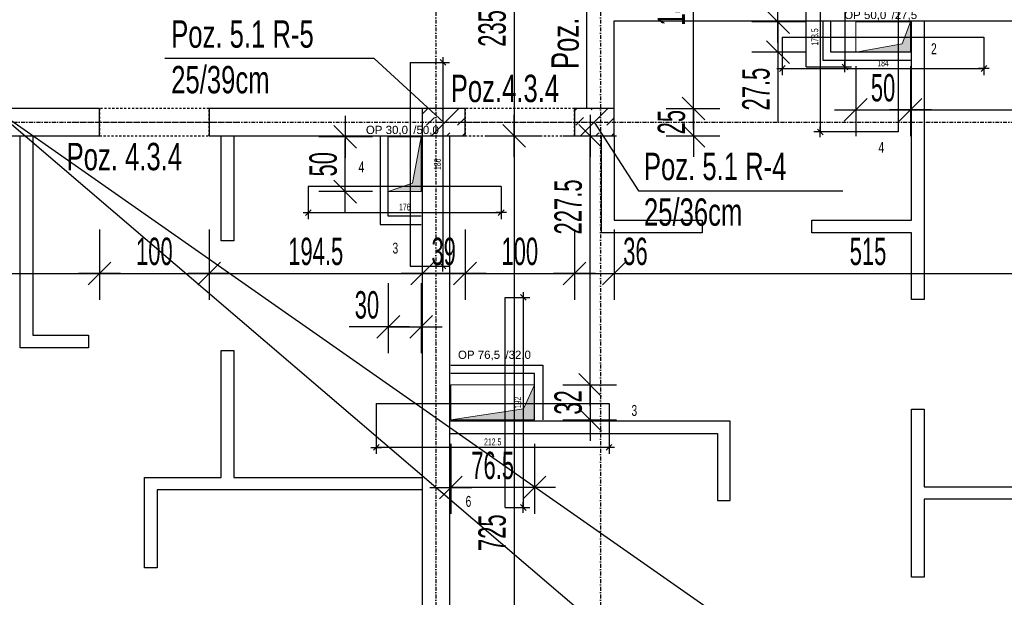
# Model space of a CAD drawing. Header units: millimetres. Extents: x -6373 to 10868, y -2819 to 2013.
# Tile 54 of 67: x 8774 to 9673, y -695 to -167. Entities that reach past the tile are written whole.
import ezdxf

# ---------------------------------------------------------------- set-up
doc = ezdxf.new("R2010")
doc.units = ezdxf.units.MM
doc.header["$LTSCALE"] = 10
doc.linetypes.add('MO', pattern=[0.7, 0.35, -0.17, 0.01, -0.17])
doc.linetypes.add('MP', pattern=[0.36, 0.2, -0.16])
for name, color, linetype in [('BA_szr', 1, 'Continuous'), ('BA_txs', 2, 'Continuous'), ('BA_wym', 1, 'Continuous'), ('BD_lpm', 1, 'MP'), ('BD_osm', 1, 'MO'), ('BD_wic', 1, 'Continuous'), ('BD_wig', 3, 'Continuous'), ('BZ_odn', 1, 'Continuous'), ('BZ_txs', 2, 'Continuous')]:
    doc.layers.add(name, color=color, linetype=linetype)
doc.layers.add('Nowe_A-Przebicia_Nr_pióra__1', color=7, linetype='Continuous', lineweight=13)
doc.layers.add('Nowe_A-Przebicia_Nr_pióra__102', color=7, linetype='Continuous', lineweight=5, true_color=0xcccccc)
doc.styles.add('BIKTS', font='bikromsw.shx', dxfattribs={"width": 0.8})
doc.styles.add('BIKWYM', font='bikromsw.shx', dxfattribs={"width": 0.6})
doc.styles.add('STYL_AUTOMATYCZNY_1', font='arial.ttf')
doc.dimstyles.new('BA_KR_100_cm', dxfattribs={"dimtxt": 25, "dimasz": 1.666667, "dimexe": 24, "dimexo": 0, "dimgap": 0, "dimtad": 0, "dimdec": 1, "dimrnd": 0.5, "dimzin": 9, "dimdsep": 46, "dimtxsty": 'BIKWYM', "dimblk": 'WYM-KR', "dimcen": 0, "dimdle": 20, "dimclrd": 256, "dimclre": 256, "dimclrt": 2, "dimadec": 0, "dimazin": 0, "dimtfac": 0.033333, "dimtdec": 1, "dimtmove": 0, "dimatfit": 3, "dimldrblk": 'WYM-KR', "dimfxl": 25, "dimfxlon": 1, "dimtvp": 0.8, "dimtolj": 1, "dimarcsym": 0})
doc.dimstyles.new('BA_KR_25_cm', dxfattribs={"dimscale": 0.25, "dimtxt": 25, "dimasz": 1.666667, "dimexe": 24, "dimexo": 0, "dimgap": 0, "dimtad": 0, "dimdec": 1, "dimrnd": 0.5, "dimzin": 9, "dimdsep": 46, "dimtxsty": 'BIKWYM', "dimblk": 'WYM-KR', "dimcen": 0, "dimdle": 20, "dimclrd": 256, "dimclre": 256, "dimclrt": 7, "dimadec": 0, "dimazin": 0, "dimtfac": 0.033333, "dimtdec": 1, "dimtmove": 0, "dimatfit": 3, "dimldrblk": 'WYM-KR', "dimfxl": 1, "dimtvp": 0.8, "dimtolj": 1, "dimarcsym": 0})
doc.dimstyles.new('BZ_ST_100_cm', dxfattribs={"dimtxt": 25, "dimasz": 1.666667, "dimexe": 24, "dimexo": 0, "dimgap": 0, "dimtad": 0, "dimdec": 1, "dimrnd": 0.5, "dimdsep": 46, "dimtxsty": 'BIKWYM', "dimblk": 'WYM-ST', "dimcen": 0, "dimdle": 20, "dimclrd": 256, "dimclre": 256, "dimclrt": 7, "dimadec": 0, "dimazin": 0, "dimtfac": 0.033333, "dimtdec": 1, "dimtix": 1, "dimtmove": 2, "dimatfit": 3, "dimldrblk": 'WYM-ST', "dimfxl": 25, "dimfxlon": 1, "dimtvp": 0.8, "dimtolj": 1, "dimtzin": 0, "dimarcsym": 0})

# ---------------------------------------------------------------- blocks, each defined once
blk = doc.blocks.new('WYM-KR')
at = {"color": 7, "linetype": 'ByBlock'}
blk.add_line((6.24, 6.24), (-6.24, -6.24), dxfattribs=at)
at = {"linetype": 'ByBlock'}
blk.add_line((11.52, 0), (-11.52, 0), dxfattribs=at)
blk = doc.blocks.new('*D396')
at = {"layer": 'BD_wic', "lineweight": -2}
for p, q in [((9217.37, -420.53), (9239.96, -420.53)), ((9233.96, -420.95), (9233.96, -612.07)), ((9217.37, -612.48), (9239.96, -612.48))]:
    blk.add_line(p, q, dxfattribs=at)
at = {"layer": 'Defpoints', "color": 0}
for p in [(9217.37, -420.53), (9217.37, -612.48), (9233.96, -612.48)]:
    blk.add_point(p, dxfattribs=at)
at = {"layer": 'BD_wic', "lineweight": -2, "xscale": 0.4166666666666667, "yscale": 0.4166666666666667, "zscale": 0.4166666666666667}
for p, rotation in [((9233.96, -420.53), 90), ((9233.96, -612.48), 270)]:
    blk.add_blockref('WYM-KR', p, dxfattribs=dict(at, rotation=rotation))
at = {"layer": 'BD_wic', "color": 7, "insert": (9228.96, -516.51), "char_height": 6.25, "attachment_point": 5, "rotation": 90, "style": 'BIKWYM'}
blk.add_mtext('\\A1;192', dxfattribs=at)
blk = doc.blocks.new('*D397')
at = {"layer": 'BD_wic', "lineweight": -2}
for p, q in [((9099.83, -517.43), (9099.83, -563.6)), ((9312.33, -517.43), (9312.33, -563.6)), ((9311.91, -557.6), (9100.25, -557.6))]:
    blk.add_line(p, q, dxfattribs=at)
at = {"layer": 'Defpoints', "color": 0}
for p in [(9099.83, -517.43), (9312.33, -517.43), (9099.83, -557.6)]:
    blk.add_point(p, dxfattribs=at)
at = {"layer": 'BD_wic', "lineweight": -2, "xscale": 0.4166666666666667, "yscale": 0.4166666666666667, "zscale": 0.4166666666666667, "rotation": 180}
blk.add_blockref('WYM-KR', (9099.83, -557.6), dxfattribs=at)
at = {"layer": 'BD_wic', "lineweight": -2, "xscale": 0.4166666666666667, "yscale": 0.4166666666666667, "zscale": 0.4166666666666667}
blk.add_blockref('WYM-KR', (9312.33, -557.6), dxfattribs=at)
at = {"layer": 'BD_wic', "color": 7, "insert": (9206.08, -552.6), "char_height": 6.25, "attachment_point": 5, "style": 'BIKWYM'}
blk.add_mtext('\\A1;212.5', dxfattribs=at)
blk = doc.blocks.new('*D398')
at = {"layer": 'BD_wic', "lineweight": -2}
for p, q in [((9130.86, -205.98), (9166.67, -205.98)), ((9160.67, -206.4), (9160.67, -391.57)), ((9130.86, -391.98), (9166.67, -391.98))]:
    blk.add_line(p, q, dxfattribs=at)
at = {"layer": 'Defpoints', "color": 0}
for p in [(9130.86, -205.98), (9130.86, -391.98), (9160.67, -391.98)]:
    blk.add_point(p, dxfattribs=at)
at = {"layer": 'BD_wic', "lineweight": -2, "xscale": 0.4166666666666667, "yscale": 0.4166666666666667, "zscale": 0.4166666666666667}
for p, rotation in [((9160.67, -205.98), 90), ((9160.67, -391.98), 270)]:
    blk.add_blockref('WYM-KR', p, dxfattribs=dict(at, rotation=rotation))
at = {"layer": 'BD_wic', "color": 7, "insert": (9155.67, -298.98), "char_height": 6.25, "attachment_point": 5, "rotation": 90, "style": 'BIKWYM'}
blk.add_mtext('\\A1;186', dxfattribs=at)
blk = doc.blocks.new('*D399')
at = {"layer": 'BD_wic', "lineweight": -2}
for p, q in [((9037.83, -319.15), (9037.83, -349.07)), ((9213.83, -319.15), (9213.83, -349.07)), ((9038.25, -343.07), (9213.42, -343.07))]:
    blk.add_line(p, q, dxfattribs=at)
at = {"layer": 'Defpoints', "color": 0}
for p in [(9037.83, -319.15), (9213.83, -319.15), (9213.83, -343.07)]:
    blk.add_point(p, dxfattribs=at)
at = {"layer": 'BD_wic', "lineweight": -2, "xscale": 0.4166666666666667, "yscale": 0.4166666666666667, "zscale": 0.4166666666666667, "rotation": 180}
blk.add_blockref('WYM-KR', (9037.83, -343.07), dxfattribs=at)
at = {"layer": 'BD_wic', "lineweight": -2, "xscale": 0.4166666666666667, "yscale": 0.4166666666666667, "zscale": 0.4166666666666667}
blk.add_blockref('WYM-KR', (9213.83, -343.07), dxfattribs=at)
at = {"layer": 'BD_wic', "color": 7, "insert": (9125.83, -338.07), "char_height": 6.25, "attachment_point": 5, "style": 'BIKWYM'}
blk.add_mtext('\\A1;176', dxfattribs=at)
blk = doc.blocks.new('*D400')
at = {"layer": 'BD_wic', "lineweight": -2}
for p, q in [((9470.35, -182.73), (9470.35, -217.49)), ((9654.33, -182.73), (9654.33, -217.49)), ((9470.76, -211.49), (9653.91, -211.49))]:
    blk.add_line(p, q, dxfattribs=at)
at = {"layer": 'Defpoints', "color": 0}
for p in [(9470.35, -182.73), (9654.33, -182.73), (9654.33, -211.49)]:
    blk.add_point(p, dxfattribs=at)
at = {"layer": 'BD_wic', "lineweight": -2, "xscale": 0.4166666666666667, "yscale": 0.4166666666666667, "zscale": 0.4166666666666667, "rotation": 180}
blk.add_blockref('WYM-KR', (9470.35, -211.49), dxfattribs=at)
at = {"layer": 'BD_wic', "lineweight": -2, "xscale": 0.4166666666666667, "yscale": 0.4166666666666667, "zscale": 0.4166666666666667}
blk.add_blockref('WYM-KR', (9654.33, -211.49), dxfattribs=at)
at = {"layer": 'BD_wic', "color": 7, "insert": (9562.34, -206.49), "char_height": 6.25, "attachment_point": 5, "style": 'BIKWYM'}
blk.add_mtext('\\A1;184', dxfattribs=at)
blk = doc.blocks.new('*D401')
at = {"layer": 'BD_wic', "lineweight": -2}
for p, q in [((9576.03, -95.98), (9499.07, -95.98)), ((9505.07, -96.4), (9505.07, -269.07)), ((9576.03, -269.48), (9499.07, -269.48))]:
    blk.add_line(p, q, dxfattribs=at)
at = {"layer": 'Defpoints', "color": 0}
for p in [(9576.03, -95.98), (9505.07, -269.48), (9576.03, -269.48)]:
    blk.add_point(p, dxfattribs=at)
at = {"layer": 'BD_wic', "lineweight": -2, "xscale": 0.4166666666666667, "yscale": 0.4166666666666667, "zscale": 0.4166666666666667}
for p, rotation in [((9505.07, -95.98), 90), ((9505.07, -269.48), 270)]:
    blk.add_blockref('WYM-KR', p, dxfattribs=dict(at, rotation=rotation))
at = {"layer": 'BD_wic', "color": 7, "insert": (9500.07, -182.73), "char_height": 6.25, "attachment_point": 5, "rotation": 90, "style": 'BIKWYM'}
blk.add_mtext('\\A1;173.5', dxfattribs=at)
blk = doc.blocks.new('*D402')
at = {"layer": 'BD_wic', "lineweight": -2}
for p, q in [((9492.18, 28.98), (9533.48, 28.98)), ((9527.48, 28.56), (9527.48, -209.57)), ((9492.18, -209.98), (9533.48, -209.98))]:
    blk.add_line(p, q, dxfattribs=at)
at = {"layer": 'Defpoints', "color": 0}
for p in [(9492.18, 28.98), (9492.18, -209.98), (9527.48, -209.98)]:
    blk.add_point(p, dxfattribs=at)
at = {"layer": 'BD_wic', "lineweight": -2, "xscale": 0.4166666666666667, "yscale": 0.4166666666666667, "zscale": 0.4166666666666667}
for p, rotation in [((9527.48, 28.98), 90), ((9527.48, -209.98), 270)]:
    blk.add_blockref('WYM-KR', p, dxfattribs=dict(at, rotation=rotation))
at = {"layer": 'BD_wic', "color": 7, "insert": (9522.48, -90.5), "char_height": 6.25, "attachment_point": 5, "rotation": 90, "style": 'BIKWYM'}
blk.add_mtext('\\A1;239', dxfattribs=at)
blk = doc.blocks.new('WYM-ST')
blk.add_hatch(color=256).paths.add_polyline_path([(-13, 2.88), (0, 0), (-13, -2.88)])
blk.add_lwpolyline([(0, 0), (-13, 2.88), (-13, -2.88), (0, 0)])
blk = doc.blocks.new('*D527')
at = {"layer": 'BA_wym', "lineweight": -2}
for p, q in [((10302.83, 853.02), (10351.83, 853.02)), ((10327.83, 851.35), (10327.83, -1192.32)), ((10302.83, -1193.98), (10351.83, -1193.98))]:
    blk.add_line(p, q, dxfattribs=at)
at = {"layer": 'Defpoints', "color": 0}
for p in [(9166.83, 853.02), (9856.83, -1193.98), (10327.83, -1193.98)]:
    blk.add_point(p, dxfattribs=at)
at = {"layer": 'BA_wym', "lineweight": -2, "xscale": 1.666666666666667, "yscale": 1.666666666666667, "zscale": 1.666666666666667}
for p, rotation in [((10327.83, 853.02), 90), ((10327.83, -1193.98), 270)]:
    blk.add_blockref('WYM-KR', p, dxfattribs=dict(at, rotation=rotation))
at = {"layer": 'BA_wym', "color": 2, "insert": (10307.83, -170.48), "char_height": 25, "attachment_point": 5, "rotation": 90, "style": 'BIKWYM'}
blk.add_mtext('\\A1;2047', dxfattribs=at)
blk = doc.blocks.new('*D543')
at = {"layer": 'BA_wym', "lineweight": -2}
for p, q in [((8331.33, -358.68), (8331.33, -422.68)), ((8847.33, -358.68), (8847.33, -422.68)), ((8333, -398.68), (8845.67, -398.68))]:
    blk.add_line(p, q, dxfattribs=at)
at = {"layer": 'Defpoints', "color": 0}
for p in [(8331.33, -272.98), (8847.33, -272.98), (8847.33, -398.68)]:
    blk.add_point(p, dxfattribs=at)
at = {"layer": 'BA_wym', "lineweight": -2, "xscale": 1.666666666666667, "yscale": 1.666666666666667, "zscale": 1.666666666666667, "rotation": 180}
blk.add_blockref('WYM-KR', (8331.33, -398.68), dxfattribs=at)
at = {"layer": 'BA_wym', "lineweight": -2, "xscale": 1.666666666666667, "yscale": 1.666666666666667, "zscale": 1.666666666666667}
blk.add_blockref('WYM-KR', (8847.33, -398.68), dxfattribs=at)
at = {"layer": 'BA_wym', "color": 2, "insert": (8601.76, -378.68), "char_height": 25, "attachment_point": 5, "style": 'BIKWYM'}
blk.add_mtext('\\A1;516', dxfattribs=at)
blk = doc.blocks.new('*D544')
at = {"layer": 'BA_wym', "lineweight": -2}
for p, q in [((8847.33, -358.68), (8847.33, -422.68)), ((8947.33, -358.68), (8947.33, -422.68)), ((8849, -398.68), (8945.67, -398.68))]:
    blk.add_line(p, q, dxfattribs=at)
at = {"layer": 'Defpoints', "color": 0}
for p in [(8847.33, -272.98), (8947.33, -272.98), (8947.33, -398.68)]:
    blk.add_point(p, dxfattribs=at)
at = {"layer": 'BA_wym', "lineweight": -2, "xscale": 1.666666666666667, "yscale": 1.666666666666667, "zscale": 1.666666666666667, "rotation": 180}
blk.add_blockref('WYM-KR', (8847.33, -398.68), dxfattribs=at)
at = {"layer": 'BA_wym', "lineweight": -2, "xscale": 1.666666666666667, "yscale": 1.666666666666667, "zscale": 1.666666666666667}
blk.add_blockref('WYM-KR', (8947.33, -398.68), dxfattribs=at)
at = {"layer": 'BA_wym', "color": 2, "insert": (8897.33, -378.68), "char_height": 25, "attachment_point": 5, "style": 'BIKWYM'}
blk.add_mtext('\\A1;100', dxfattribs=at)
blk = doc.blocks.new('*D545')
at = {"layer": 'BA_wym', "lineweight": -2}
for p, q in [((8947.33, -358.68), (8947.33, -422.68)), ((9141.83, -358.68), (9141.83, -422.68)), ((8949, -398.68), (9140.17, -398.68))]:
    blk.add_line(p, q, dxfattribs=at)
at = {"layer": 'Defpoints', "color": 0}
for p in [(8947.33, -272.98), (9141.83, -272.98), (9141.83, -398.68)]:
    blk.add_point(p, dxfattribs=at)
at = {"layer": 'BA_wym', "lineweight": -2, "xscale": 1.666666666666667, "yscale": 1.666666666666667, "zscale": 1.666666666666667, "rotation": 180}
blk.add_blockref('WYM-KR', (8947.33, -398.68), dxfattribs=at)
at = {"layer": 'BA_wym', "lineweight": -2, "xscale": 1.666666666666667, "yscale": 1.666666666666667, "zscale": 1.666666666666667}
blk.add_blockref('WYM-KR', (9141.83, -398.68), dxfattribs=at)
at = {"layer": 'BA_wym', "color": 2, "insert": (9044.58, -378.68), "char_height": 25, "attachment_point": 5, "style": 'BIKWYM'}
blk.add_mtext('\\A1;194.5', dxfattribs=at)
blk = doc.blocks.new('*D546')
at = {"layer": 'BA_wym', "lineweight": -2}
for p, q in [((9141.83, -358.68), (9141.83, -422.68)), ((9180.83, -358.68), (9180.83, -422.68)), ((9143.5, -398.68), (9179.17, -398.68))]:
    blk.add_line(p, q, dxfattribs=at)
at = {"layer": 'Defpoints', "color": 0}
for p in [(9141.83, -272.98), (9180.83, -272.98), (9180.83, -398.68)]:
    blk.add_point(p, dxfattribs=at)
at = {"layer": 'BA_wym', "lineweight": -2, "xscale": 1.666666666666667, "yscale": 1.666666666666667, "zscale": 1.666666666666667, "rotation": 180}
blk.add_blockref('WYM-KR', (9141.83, -398.68), dxfattribs=at)
at = {"layer": 'BA_wym', "lineweight": -2, "xscale": 1.666666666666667, "yscale": 1.666666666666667, "zscale": 1.666666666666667}
blk.add_blockref('WYM-KR', (9180.83, -398.68), dxfattribs=at)
at = {"layer": 'BA_wym', "color": 2, "insert": (9161.33, -378.68), "char_height": 25, "attachment_point": 5, "style": 'BIKWYM'}
blk.add_mtext('\\A1;39', dxfattribs=at)
blk = doc.blocks.new('*D547')
at = {"layer": 'BA_wym', "lineweight": -2}
for p, q in [((9180.83, -358.68), (9180.83, -422.68)), ((9280.83, -358.68), (9280.83, -422.68)), ((9182.5, -398.68), (9279.16, -398.68))]:
    blk.add_line(p, q, dxfattribs=at)
at = {"layer": 'Defpoints', "color": 0}
for p in [(9180.83, -272.98), (9280.83, -272.98), (9280.83, -398.68)]:
    blk.add_point(p, dxfattribs=at)
at = {"layer": 'BA_wym', "lineweight": -2, "xscale": 1.666666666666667, "yscale": 1.666666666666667, "zscale": 1.666666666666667, "rotation": 180}
blk.add_blockref('WYM-KR', (9180.83, -398.68), dxfattribs=at)
at = {"layer": 'BA_wym', "lineweight": -2, "xscale": 1.666666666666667, "yscale": 1.666666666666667, "zscale": 1.666666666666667}
blk.add_blockref('WYM-KR', (9280.83, -398.68), dxfattribs=at)
at = {"layer": 'BA_wym', "color": 2, "insert": (9230.83, -378.68), "char_height": 25, "attachment_point": 5, "style": 'BIKWYM'}
blk.add_mtext('\\A1;100', dxfattribs=at)
blk = doc.blocks.new('*D548')
at = {"layer": 'BA_wym', "lineweight": -2}
for p, q in [((9280.83, -358.68), (9280.83, -422.68)), ((9316.83, -358.68), (9316.83, -422.68)), ((9279.16, -398.68), (9277.5, -398.68)), ((9280.83, -398.68), (9316.83, -398.68)), ((9318.5, -398.68), (9352.55, -398.68))]:
    blk.add_line(p, q, dxfattribs=at)
at = {"layer": 'Defpoints', "color": 0}
for p in [(9280.83, -272.98), (9316.83, -272.98), (9316.83, -398.68)]:
    blk.add_point(p, dxfattribs=at)
at = {"layer": 'BA_wym', "lineweight": -2, "xscale": 1.666666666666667, "yscale": 1.666666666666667, "zscale": 1.666666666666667}
blk.add_blockref('WYM-KR', (9280.83, -398.68), dxfattribs=at)
at = {"layer": 'BA_wym', "lineweight": -2, "xscale": 1.666666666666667, "yscale": 1.666666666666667, "zscale": 1.666666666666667, "rotation": 180}
blk.add_blockref('WYM-KR', (9316.83, -398.68), dxfattribs=at)
at = {"layer": 'BA_wym', "color": 2, "insert": (9336.36, -378.68), "char_height": 25, "attachment_point": 5, "style": 'BIKWYM'}
blk.add_mtext('\\A1;36', dxfattribs=at)
blk = doc.blocks.new('*D549')
at = {"layer": 'BA_wym', "lineweight": -2}
for p, q in [((9316.83, -358.68), (9316.83, -422.68)), ((9831.83, -358.68), (9831.83, -422.68)), ((9318.5, -398.68), (9830.17, -398.68))]:
    blk.add_line(p, q, dxfattribs=at)
at = {"layer": 'Defpoints', "color": 0}
for p in [(9316.83, -272.98), (9831.83, -277.55), (9831.83, -398.68)]:
    blk.add_point(p, dxfattribs=at)
at = {"layer": 'BA_wym', "lineweight": -2, "xscale": 1.666666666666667, "yscale": 1.666666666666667, "zscale": 1.666666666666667, "rotation": 180}
blk.add_blockref('WYM-KR', (9316.83, -398.68), dxfattribs=at)
at = {"layer": 'BA_wym', "lineweight": -2, "xscale": 1.666666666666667, "yscale": 1.666666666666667, "zscale": 1.666666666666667}
blk.add_blockref('WYM-KR', (9831.83, -398.68), dxfattribs=at)
at = {"layer": 'BA_wym', "color": 2, "insert": (9548.62, -378.68), "char_height": 25, "attachment_point": 5, "style": 'BIKWYM'}
blk.add_mtext('\\A1;515', dxfattribs=at)
blk = doc.blocks.new('*D570')
at = {"layer": 'BA_wym', "lineweight": -2}
for p, q in [((9200.7, -272.98), (9249.7, -272.98)), ((9225.7, -274.65), (9225.7, -996.32)), ((9200.7, -997.98), (9249.7, -997.98))]:
    blk.add_line(p, q, dxfattribs=at)
at = {"layer": 'Defpoints', "color": 0}
for p in [(9185.7, -272.98), (9185.7, -997.98), (9225.7, -997.98)]:
    blk.add_point(p, dxfattribs=at)
at = {"layer": 'BA_wym', "lineweight": -2, "xscale": 1.666666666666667, "yscale": 1.666666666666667, "zscale": 1.666666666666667}
for p, rotation in [((9225.7, -272.98), 90), ((9225.7, -997.98), 270)]:
    blk.add_blockref('WYM-KR', p, dxfattribs=dict(at, rotation=rotation))
at = {"layer": 'BA_wym', "color": 2, "insert": (9205.7, -635.48), "char_height": 25, "attachment_point": 5, "rotation": 90, "style": 'BIKWYM'}
blk.add_mtext('\\A1;725', dxfattribs=at)
blk = doc.blocks.new('*D571')
at = {"layer": 'BA_wym', "lineweight": -2}
for p, q in [((9200.7, -37.98), (9249.7, -37.98)), ((9225.7, -39.65), (9225.7, -271.32)), ((9200.7, -272.98), (9249.7, -272.98))]:
    blk.add_line(p, q, dxfattribs=at)
at = {"layer": 'Defpoints', "color": 0}
for p in [(9185.7, -37.98), (9185.7, -272.98), (9225.7, -272.98)]:
    blk.add_point(p, dxfattribs=at)
at = {"layer": 'BA_wym', "lineweight": -2, "xscale": 1.666666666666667, "yscale": 1.666666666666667, "zscale": 1.666666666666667}
for p, rotation in [((9225.7, -37.98), 90), ((9225.7, -272.98), 270)]:
    blk.add_blockref('WYM-KR', p, dxfattribs=dict(at, rotation=rotation))
at = {"layer": 'BA_wym', "color": 2, "insert": (9205.7, -174.9), "char_height": 25, "attachment_point": 5, "rotation": 90, "style": 'BIKWYM'}
blk.add_mtext('\\A1;235', dxfattribs=at)
blk = doc.blocks.new('*D573')
at = {"layer": 'BA_wym', "lineweight": -2}
for p, q in [((9364.35, -62.98), (9413.35, -62.98)), ((9389.35, -246.32), (9389.35, -64.65)), ((9364.35, -247.98), (9413.35, -247.98))]:
    blk.add_line(p, q, dxfattribs=at)
at = {"layer": 'Defpoints', "color": 0}
for p in [(9316.83, -62.98), (9389.35, -62.98), (9316.83, -247.98)]:
    blk.add_point(p, dxfattribs=at)
at = {"layer": 'BA_wym', "lineweight": -2, "xscale": 1.666666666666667, "yscale": 1.666666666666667, "zscale": 1.666666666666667}
for p, rotation in [((9389.35, -62.98), 90), ((9389.35, -247.98), 270)]:
    blk.add_blockref('WYM-KR', p, dxfattribs=dict(at, rotation=rotation))
at = {"layer": 'BA_wym', "color": 2, "insert": (9369.35, -155.48), "char_height": 25, "attachment_point": 5, "rotation": 90, "style": 'BIKWYM'}
blk.add_mtext('\\A1;185', dxfattribs=at)
blk = doc.blocks.new('*D574')
at = {"layer": 'BA_wym', "lineweight": -2}
for p, q in [((9364.35, -247.98), (9413.35, -247.98)), ((9389.35, -246.32), (9389.35, -244.65)), ((9389.35, -247.98), (9389.35, -272.98)), ((9364.35, -272.98), (9413.35, -272.98)), ((9389.35, -274.65), (9389.35, -276.32))]:
    blk.add_line(p, q, dxfattribs=at)
at = {"layer": 'Defpoints', "color": 0}
for p in [(9316.83, -247.98), (9316.83, -272.98), (9389.35, -272.98)]:
    blk.add_point(p, dxfattribs=at)
at = {"layer": 'BA_wym', "lineweight": -2, "xscale": 1.666666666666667, "yscale": 1.666666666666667, "zscale": 1.666666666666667}
for p, rotation in [((9389.35, -247.98), 270), ((9389.35, -272.98), 90)]:
    blk.add_blockref('WYM-KR', p, dxfattribs=dict(at, rotation=rotation))
at = {"layer": 'BA_wym', "color": 2, "insert": (9369.35, -260.48), "char_height": 25, "attachment_point": 5, "rotation": 90, "style": 'BIKWYM'}
blk.add_mtext('\\A1;25', dxfattribs=at)
blk = doc.blocks.new('*D584')
at = {"layer": 'BA_wym', "lineweight": -2}
for p, q in [((9270.09, -500.53), (9319.09, -500.53)), ((9295.09, -498.87), (9295.09, -497.2)), ((9295.09, -500.53), (9295.09, -532.48)), ((9270.09, -532.48), (9319.09, -532.48)), ((9295.09, -534.15), (9295.09, -535.82))]:
    blk.add_line(p, q, dxfattribs=at)
at = {"layer": 'Defpoints', "color": 0}
for p in [(9244.33, -500.53), (9244.33, -532.48), (9295.09, -532.48)]:
    blk.add_point(p, dxfattribs=at)
at = {"layer": 'BA_wym', "lineweight": -2, "xscale": 1.666666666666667, "yscale": 1.666666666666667, "zscale": 1.666666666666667}
for p, rotation in [((9295.09, -500.53), 270), ((9295.09, -532.48), 90)]:
    blk.add_blockref('WYM-KR', p, dxfattribs=dict(at, rotation=rotation))
at = {"layer": 'BA_wym', "color": 2, "insert": (9275.09, -516.51), "char_height": 25, "attachment_point": 5, "rotation": 90, "style": 'BIKWYM'}
blk.add_mtext('\\A1;32', dxfattribs=at)
blk = doc.blocks.new('*D585')
at = {"layer": 'BA_wym', "lineweight": -2}
for p, q in [((9270.09, -272.98), (9319.09, -272.98)), ((9295.09, -498.87), (9295.09, -274.65)), ((9270.09, -500.53), (9319.09, -500.53))]:
    blk.add_line(p, q, dxfattribs=at)
at = {"layer": 'Defpoints', "color": 0}
for p in [(9255.09, -272.98), (9295.09, -272.98), (9244.33, -500.53)]:
    blk.add_point(p, dxfattribs=at)
at = {"layer": 'BA_wym', "lineweight": -2, "xscale": 1.666666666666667, "yscale": 1.666666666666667, "zscale": 1.666666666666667}
for p, rotation in [((9295.09, -272.98), 90), ((9295.09, -500.53), 270)]:
    blk.add_blockref('WYM-KR', p, dxfattribs=dict(at, rotation=rotation))
at = {"layer": 'BA_wym', "color": 2, "insert": (9275.09, -337.96), "char_height": 25, "attachment_point": 5, "rotation": 90, "style": 'BIKWYM'}
blk.add_mtext('\\A1;227.5', dxfattribs=at)
blk = doc.blocks.new('*D586')
at = {"layer": 'BA_wym', "lineweight": -2}
for p, q in [((9167.83, -554.2), (9167.83, -618.2)), ((9244.33, -554.2), (9244.33, -618.2)), ((9242.66, -594.2), (9169.5, -594.2))]:
    blk.add_line(p, q, dxfattribs=at)
at = {"layer": 'Defpoints', "color": 0}
for p in [(9167.83, -532.48), (9244.33, -532.48), (9167.83, -594.2)]:
    blk.add_point(p, dxfattribs=at)
at = {"layer": 'BA_wym', "lineweight": -2, "xscale": 1.666666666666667, "yscale": 1.666666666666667, "zscale": 1.666666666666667, "rotation": 180}
blk.add_blockref('WYM-KR', (9167.83, -594.2), dxfattribs=at)
at = {"layer": 'BA_wym', "lineweight": -2, "xscale": 1.666666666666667, "yscale": 1.666666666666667, "zscale": 1.666666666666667}
blk.add_blockref('WYM-KR', (9244.33, -594.2), dxfattribs=at)
at = {"layer": 'BA_wym', "color": 2, "insert": (9206.08, -574.2), "char_height": 25, "attachment_point": 5, "style": 'BIKWYM'}
blk.add_mtext('\\A1;76.5', dxfattribs=at)
blk = doc.blocks.new('*D590')
at = {"layer": 'BA_wym', "lineweight": -2}
for p, q in [((9110.83, -407.54), (9110.83, -471.54)), ((9140.83, -407.54), (9140.83, -471.54)), ((9109.17, -447.54), (9075.12, -447.54)), ((9110.83, -447.54), (9140.83, -447.54)), ((9142.5, -447.54), (9144.17, -447.54))]:
    blk.add_line(p, q, dxfattribs=at)
at = {"layer": 'Defpoints', "color": 0}
for p in [(9110.83, -323.98), (9140.83, -323.98), (9140.83, -447.54)]:
    blk.add_point(p, dxfattribs=at)
at = {"layer": 'BA_wym', "lineweight": -2, "xscale": 1.666666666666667, "yscale": 1.666666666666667, "zscale": 1.666666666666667}
blk.add_blockref('WYM-KR', (9110.83, -447.54), dxfattribs=at)
at = {"layer": 'BA_wym', "lineweight": -2, "xscale": 1.666666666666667, "yscale": 1.666666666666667, "zscale": 1.666666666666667, "rotation": 180}
blk.add_blockref('WYM-KR', (9140.83, -447.54), dxfattribs=at)
at = {"layer": 'BA_wym', "color": 2, "insert": (9091.31, -427.54), "char_height": 25, "attachment_point": 5, "style": 'BIKWYM'}
blk.add_mtext('\\A1;30', dxfattribs=at)
blk = doc.blocks.new('*D592')
at = {"layer": 'BA_wym', "lineweight": -2}
for p, q in [((9096.48, -273.98), (9047.48, -273.98)), ((9071.48, -322.32), (9071.48, -275.65)), ((9096.48, -323.98), (9047.48, -323.98))]:
    blk.add_line(p, q, dxfattribs=at)
at = {"layer": 'Defpoints', "color": 0}
for p in [(9071.48, -273.98), (9111.48, -273.98), (9111.48, -323.98)]:
    blk.add_point(p, dxfattribs=at)
at = {"layer": 'BA_wym', "lineweight": -2, "xscale": 1.666666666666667, "yscale": 1.666666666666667, "zscale": 1.666666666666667}
for p, rotation in [((9071.48, -273.98), 90), ((9071.48, -323.98), 270)]:
    blk.add_blockref('WYM-KR', p, dxfattribs=dict(at, rotation=rotation))
at = {"layer": 'BA_wym', "color": 2, "insert": (9051.48, -298.98), "char_height": 25, "attachment_point": 5, "rotation": 90, "style": 'BIKWYM'}
blk.add_mtext('\\A1;50', dxfattribs=at)
blk = doc.blocks.new('*D616')
at = {"layer": 'BA_wym', "lineweight": -2}
for p, q in [((9491.46, -168.98), (9442.46, -168.98)), ((9466.46, -167.32), (9466.46, -165.65)), ((9466.46, -168.98), (9466.46, -196.48)), ((9491.46, -196.48), (9442.46, -196.48)), ((9466.46, -198.15), (9466.46, -260.77))]:
    blk.add_line(p, q, dxfattribs=at)
at = {"layer": 'Defpoints', "color": 0}
for p in [(9537.35, -168.98), (9466.46, -196.48), (9537.35, -196.48)]:
    blk.add_point(p, dxfattribs=at)
at = {"layer": 'BA_wym', "lineweight": -2, "xscale": 1.666666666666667, "yscale": 1.666666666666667, "zscale": 1.666666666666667}
for p, rotation in [((9466.46, -168.98), 270), ((9466.46, -196.48), 90)]:
    blk.add_blockref('WYM-KR', p, dxfattribs=dict(at, rotation=rotation))
at = {"layer": 'BA_wym', "color": 2, "insert": (9446.46, -230.29), "char_height": 25, "attachment_point": 5, "rotation": 90, "style": 'BIKWYM'}
blk.add_mtext('\\A1;27.5', dxfattribs=at)
blk = doc.blocks.new('*D617')
at = {"layer": 'BA_wym', "lineweight": -2}
for p, q in [((9537.35, -209.22), (9537.35, -273.22)), ((9587.33, -209.22), (9587.33, -273.22)), ((9539.01, -249.22), (9585.66, -249.22))]:
    blk.add_line(p, q, dxfattribs=at)
at = {"layer": 'Defpoints', "color": 0}
for p in [(9537.35, -196.48), (9587.33, -196.48), (9587.33, -249.22)]:
    blk.add_point(p, dxfattribs=at)
at = {"layer": 'BA_wym', "lineweight": -2, "xscale": 1.666666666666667, "yscale": 1.666666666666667, "zscale": 1.666666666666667, "rotation": 180}
blk.add_blockref('WYM-KR', (9537.35, -249.22), dxfattribs=at)
at = {"layer": 'BA_wym', "lineweight": -2, "xscale": 1.666666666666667, "yscale": 1.666666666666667, "zscale": 1.666666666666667}
blk.add_blockref('WYM-KR', (9587.33, -249.22), dxfattribs=at)
at = {"layer": 'BA_wym', "color": 2, "insert": (9562.34, -229.22), "char_height": 25, "attachment_point": 5, "style": 'BIKWYM'}
blk.add_mtext('\\A1;50', dxfattribs=at)
blk = doc.blocks.new('*D618')
at = {"layer": 'BA_wym', "lineweight": -2}
for p, q in [((9587.33, -209.22), (9587.33, -273.22)), ((9831.83, -209.22), (9831.83, -273.22)), ((9589, -249.22), (9830.17, -249.22))]:
    blk.add_line(p, q, dxfattribs=at)
at = {"layer": 'Defpoints', "color": 0}
for p in [(9831.83, -167.98), (9587.33, -196.48), (9831.83, -249.22)]:
    blk.add_point(p, dxfattribs=at)
at = {"layer": 'BA_wym', "lineweight": -2, "xscale": 1.666666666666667, "yscale": 1.666666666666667, "zscale": 1.666666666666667}
for p, rotation in [((9587.33, -249.22), 180), ((9831.83, -249.22), 360)]:
    blk.add_blockref('WYM-KR', p, dxfattribs=dict(at, rotation=rotation))
at = {"layer": 'BA_wym', "color": 2, "insert": (9709.58, -229.22), "char_height": 25, "attachment_point": 5, "style": 'BIKWYM'}
blk.add_mtext('\\A1;244.5', dxfattribs=at)
blk = doc.blocks.new('*D641')
at = {"layer": 'BA_wym', "lineweight": -2}
for p, q in [((7080.83, -1559.44), (7080.83, -1623.44)), ((10027.83, -1559.44), (10027.83, -1623.44)), ((7082.5, -1599.44), (10026.17, -1599.44))]:
    blk.add_line(p, q, dxfattribs=at)
at = {"layer": 'Defpoints', "color": 0}
for p in [(7080.83, -95.48), (10027.83, -95.48), (10027.83, -1599.44)]:
    blk.add_point(p, dxfattribs=at)
at = {"layer": 'BA_wym', "lineweight": -2, "xscale": 1.666666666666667, "yscale": 1.666666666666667, "zscale": 1.666666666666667, "rotation": 180}
blk.add_blockref('WYM-KR', (7080.83, -1599.44), dxfattribs=at)
at = {"layer": 'BA_wym', "lineweight": -2, "xscale": 1.666666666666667, "yscale": 1.666666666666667, "zscale": 1.666666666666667}
blk.add_blockref('WYM-KR', (10027.83, -1599.44), dxfattribs=at)
at = {"layer": 'BA_wym', "color": 2, "insert": (8554.33, -1579.44), "char_height": 25, "attachment_point": 5, "style": 'BIKWYM'}
blk.add_mtext('\\A1;2947', dxfattribs=at)
blk = doc.blocks.new('*D732')
at = {"layer": 'BA_wym', "lineweight": -2}
for p, q in [((10342.83, 973.03), (10391.83, 973.03)), ((10367.83, 971.37), (10367.83, -1192.32)), ((10342.83, -1193.98), (10391.83, -1193.98))]:
    blk.add_line(p, q, dxfattribs=at)
at = {"layer": 'Defpoints', "color": 0}
for p in [(9172.84, 973.03), (9856.83, -1193.98), (10367.83, -1193.98)]:
    blk.add_point(p, dxfattribs=at)
at = {"layer": 'BA_wym', "lineweight": -2, "xscale": 1.666666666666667, "yscale": 1.666666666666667, "zscale": 1.666666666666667}
for p, rotation in [((10367.83, 973.03), 90), ((10367.83, -1193.98), 270)]:
    blk.add_blockref('WYM-KR', p, dxfattribs=dict(at, rotation=rotation))
at = {"layer": 'BA_wym', "color": 2, "insert": (10347.83, -110.48), "char_height": 25, "attachment_point": 5, "rotation": 90, "style": 'BIKWYM'}
blk.add_mtext('\\A1;2167', dxfattribs=at)

msp = doc.modelspace()

# ---------------------------------------------------------------- hatches: boundary and pattern name
at = {"layer": 'BA_szr'}
h = msp.add_hatch(dxfattribs=at)
h.set_pattern_fill('BIK_ZELBET', color=256, scale=100, angle=45, pattern_type=2)
h.set_pattern_definition([(45, (-2471.945, -1316.835), (-14.142136, 14.142136), []), (45, (-2479.016, -1309.764), (-14.142136, 14.142136), [10, -10])])
h.paths.add_polyline_path([(9141.83, -272.98), (9180.83, -272.98), (9180.83, -247.98), (9141.83, -247.98)])
h = msp.add_hatch(dxfattribs=at)
h.set_pattern_fill('BIK_ZELBET', color=256, scale=100, angle=45, pattern_type=2)
h.set_pattern_definition([(45, (-2335.945, -1316.835), (-14.142136, 14.142136), []), (45, (-2343.016, -1309.764), (-14.142136, 14.142136), [10, -10])])
h.paths.add_polyline_path([(9280.83, -272.98), (9316.83, -272.98), (9316.83, -247.98), (9280.83, -247.98)])
at = {"layer": 'Nowe_A-Przebicia_Nr_pióra__102', "linetype": 'Continuous', "lineweight": 5, "true_color": 0xcccccc}
for points in [[(9537.35, -196.48), (9587.33, -196.48), (9587.33, -168.98), (9579.84, -188.99)], [(9110.83, -323.98), (9140.83, -323.98), (9140.83, -273.98), (9133.01, -316.16)], [(9167.83, -532.48), (9244.33, -532.48), (9244.33, -500.53), (9234.34, -522.49)]]:
    msp.add_hatch(color=254, dxfattribs=at).paths.add_polyline_path(points)

# ---------------------------------------------------------------- linework, layer by layer
at = {"layer": 'BD_lpm'}
for points in [[(8847.33, -272.98), (8947.33, -272.98), (8947.33, -247.98), (8847.33, -247.98)], [(9180.83, -272.98), (9280.83, -272.98), (9280.83, -247.98), (9180.83, -247.98)]]:
    msp.add_lwpolyline(points, close=True, dxfattribs=at)
at = {"layer": 'BD_osm', "color": 5}
for p, q in [((8822.33, -260.48), (8972.33, -260.48)), ((9155.83, -260.48), (9305.83, -260.48))]:
    msp.add_line(p, q, dxfattribs=at)
at = {"layer": 'BD_osm'}
for points in [[(9154.33, 1513.02), (9154.33, -1699.44)], [(9304.33, 1513.02), (9304.33, -1699.44)], [(6640.83, -260.48), (10467.83, -260.48)]]:
    msp.add_lwpolyline(points, dxfattribs=at)
at = {"layer": 'BD_wic', "color": 5}
for p, q in [((10867.69, -2060.46), (6144.22, 1981.8)), ((9492.18, -209.98), (9492.18, 28.98)), ((9576.03, -95.98), (9576.03, -269.48)), ((9470.35, -182.73), (9654.33, -182.73)), ((9130.86, -205.98), (9130.86, -391.98)), ((9213.83, -319.15), (9037.83, -319.15)), ((9217.37, -612.48), (9217.37, -420.53)), ((9099.83, -517.43), (9312.33, -517.43))]:
    msp.add_line(p, q, dxfattribs=at)
at = {"layer": 'BD_wic'}
for points in [[(9856.83, -1022.98), (7251.83, 802.02)], [(9599.83, -167.98), (9599.83, -422.5), (9588.33, -422.5), (9588.33, -361.48), (9497.33, -361.48), (9497.33, -349.98), (9588.33, -349.98), (9588.33, -167.98)], [(9507.33, -168.98), (9507.33, -203.98), (9587.33, -203.98)], [(9587.33, -196.48), (9514.83, -196.48), (9514.83, -168.98)], [(8786.33, -272.98), (8786.33, -454.98), (8837.33, -454.98), (8837.33, -466.48), (8774.83, -466.48), (8774.83, -272.98)], [(8969.83, -272.98), (8969.83, -368.98), (8958.33, -368.98), (8958.33, -272.98)], [(9103.33, -273.98), (9103.33, -353.98), (9140.83, -353.98)], [(9140.83, -346.48), (9110.83, -346.48), (9110.83, -273.98)], [(9316.83, -272.98), (9316.83, -349.98), (9397.33, -349.98), (9397.33, -361.48), (9305.33, -361.48), (9305.33, -272.98)], [(9141.83, -596.48), (8899.83, -596.48), (8899.83, -667.48), (8888.33, -667.48), (8888.33, -584.98), (8958.33, -584.98), (8958.33, -468.98), (8969.83, -468.98), (8969.83, -584.98), (9141.83, -584.98)], [(9167.83, -482.48), (9251.83, -482.48), (9251.83, -532.48)], [(9244.33, -532.48), (9244.33, -489.98), (9167.83, -489.98)], [(9831.83, -605), (9599.83, -605), (9599.83, -676), (9588.33, -676), (9588.33, -522.5), (9599.83, -522.5), (9599.83, -593.5), (9831.83, -593.5)], [(9166.83, -544.98), (9411.33, -544.98), (9411.33, -605.98), (9422.83, -605.98), (9422.83, -533.48), (9166.83, -533.48)]]:
    msp.add_lwpolyline(points, dxfattribs=at)
at = {"layer": 'BD_wig'}
for points in [[(9831.83, -305.48), (9856.83, -305.48), (9856.83, -45.48), (9831.83, -45.48), (9831.83, -142.98), (9316.83, -142.98), (9316.83, -37.98), (9280.83, -37.98), (9280.83, -62.98), (9291.83, -62.98), (9291.83, -247.98), (9280.83, -247.98), (9280.83, -272.98), (9316.83, -272.98), (9316.83, -167.98), (9831.83, -167.98), (9831.83, -305.48)], [(8541.83, -997.98), (8494.33, -997.98), (8494.33, -1022.98), (8614.33, -1022.98), (8614.33, -997.98), (8566.83, -997.98), (8566.83, -272.98), (8847.33, -272.98), (8847.33, -247.98), (8331.33, -247.98), (8331.33, -272.98), (8541.83, -272.98), (8541.83, -997.98)], [(9104.34, -1022.98), (9234.33, -1022.98), (9234.33, -997.98), (9166.83, -997.98), (9166.83, -272.98), (9180.83, -272.98), (9180.83, -247.98), (8947.33, -247.98), (8947.33, -272.98), (9141.83, -272.98), (9141.83, -997.98), (9104.34, -997.98), (9104.34, -1022.98)]]:
    msp.add_lwpolyline(points, dxfattribs=at)
for points in [[(9141.83, -272.98), (9180.83, -272.98), (9180.83, -247.98), (9141.83, -247.98)], [(9280.83, -272.98), (9316.83, -272.98), (9316.83, -247.98), (9280.83, -247.98)]]:
    msp.add_lwpolyline(points, close=True, dxfattribs=at)
at = {"layer": 'Nowe_A-Przebicia_Nr_pióra__1', "color": 7, "linetype": 'Continuous', "lineweight": 13}
for p, q in [((9587.33, -168.98), (9537.35, -168.98)), ((9537.35, -168.98), (9537.35, -196.48)), ((9579.84, -188.99), (9587.33, -168.98)), ((9587.33, -196.48), (9587.33, -168.98)), ((9537.35, -196.48), (9579.84, -188.99)), ((9537.35, -196.48), (9587.33, -196.48)), ((9140.83, -273.98), (9110.83, -273.98)), ((9110.83, -273.98), (9110.83, -323.98)), ((9133.01, -316.16), (9140.83, -273.98)), ((9140.83, -323.98), (9140.83, -273.98)), ((9110.83, -323.98), (9133.01, -316.16)), ((9110.83, -323.98), (9140.83, -323.98)), ((9244.33, -500.53), (9167.83, -500.53)), ((9167.83, -500.53), (9167.83, -532.48)), ((9234.34, -522.49), (9244.33, -500.53)), ((9244.33, -532.48), (9244.33, -500.53)), ((9167.83, -532.48), (9234.34, -522.49)), ((9167.83, -532.48), (9244.33, -532.48))]:
    msp.add_line(p, q, dxfattribs=at)

# ---------------------------------------------------------------- texts
at = {"layer": 'BA_txs', "style": 'BIKTS', "width": 0.7}
msp.add_text('Poz. 4.4', height=25, rotation=90, dxfattribs=at).set_placement((9284.67, -211.92))
for s, p in [('Poz.4.3.4', (9167.83, -242.18)), ('Poz. 4.3.4', (8817.23, -304.4))]:
    msp.add_text(s, height=25, dxfattribs=at).set_placement(p)
at = {"layer": 'BZ_txs', "char_height": 25, "width": 452.0462, "attachment_point": 1, "style": 'BIKTS'}
for s, insert in [('{\\W0.7;Poz. 5.1 R-5\\P\\A1;25/39cm}', (8912.7, -167.48)), ('{\\W0.7;Poz. 5.1 R-4\\P\\A1;25/36cm}', (9344.11, -288.44))]:
    msp.add_mtext(s, dxfattribs=dict(at, insert=insert))
at = {"layer": 'BZ_txs', "color": 3, "char_height": 10, "width": 452.0462, "attachment_point": 1, "style": 'BIKTS'}
for s, insert in [('{\\W0.7;2}', (9606.11, -188.47)), ('{\\W0.7;4}', (9558.17, -278.48)), ('{\\W0.7;4}', (9083.66, -296.38)), ('{\\W0.7;3}', (9114.66, -370.54)), ('{\\W0.7;3}', (9332.72, -518.82)), ('{\\W0.7;6}', (9181.36, -601.87))]:
    msp.add_mtext(s, dxfattribs=dict(at, insert=insert))
at = {"layer": 'Nowe_A-Przebicia_Nr_pióra__1', "color": 7, "lineweight": 13, "style": 'STYL_AUTOMATYCZNY_1'}
for s, p in [('OP 50,0', (9526.88, -166.32)), (' /27,5', (9567.24, -166.32)), ('OP 30,0', (9090.37, -271.32)), (' /50,0', (9130.73, -271.32)), ('OP 76,5', (9174.42, -476.72)), (' /32,0', (9214.78, -476.72))]:
    msp.add_text(s, height=7.5, dxfattribs=at).set_placement(p)

# ---------------------------------------------------------------- dimensions: what is measured, and where the dimension line sits
at = {"layer": 'BA_wym'}
for base, p1, p2, angle, override, picture, middle in [((10367.83, -1193.98), (9172.84, 973.03), (9856.83, -1193.98), 90, {"dimatfit": 1}, '*D732', (10347.83, -110.48)), ((10327.83, -1193.98), (9166.83, 853.02), (9856.83, -1193.98), 90, {"dimatfit": 1}, '*D527', (10307.83, -170.48)), ((9389.35, -62.98), (9316.83, -247.98), (9316.83, -62.98), 90, {"dimatfit": 1}, '*D573', (9369.35, -155.48)), ((9466.46, -196.48), (9537.35, -168.98), (9537.35, -196.48), 90, {"dimatfit": 1}, '*D616', (9446.46, -230.29)), ((9831.83, -249.22), (9587.33, -196.48), (9831.83, -167.98), 180, {"dimatfit": 1, "dimfxl": 40}, '*D618', (9709.58, -229.22)), ((9587.33, -249.22), (9537.35, -196.48), (9587.33, -196.48), 180, {"dimatfit": 1, "dimfxl": 40}, '*D617', (9562.34, -229.22)), ((9071.48, -273.98), (9111.48, -323.98), (9111.48, -273.98), 90, {"dimatfit": 1}, '*D592', (9051.48, -298.98)), ((9225.7, -997.98), (9185.7, -272.98), (9185.7, -997.98), 90, {"dimatfit": 1}, '*D570', (9205.7, -635.48))]:
    dim = msp.add_linear_dim(base=base, p1=p1, p2=p2, angle=angle, dimstyle='BA_KR_100_cm', override=override, dxfattribs=at)
    dim.commit()
    dim.dimension.update_dxf_attribs({"geometry": picture, "text_midpoint": middle})
for base, p1, p2, picture, middle in [((9225.7, -272.98), (9185.7, -37.98), (9185.7, -272.98), '*D571', (9225.7, -174.9)), ((9389.35, -272.98), (9316.83, -247.98), (9316.83, -272.98), '*D574', (9389.35, -260.48)), ((9295.0861, -272.9834), (9244.3313, -500.5319), (9255.0861, -272.9834), '*D585', (9295.0861, -337.9586)), ((9295.0861, -532.4828), (9244.3313, -500.5319), (9244.3313, -532.4828), '*D584', (9295.0861, -516.5074))]:
    dim = msp.add_linear_dim(base=base, p1=p1, p2=p2, angle=90, dimstyle='BA_KR_100_cm', override={"dimatfit": 1}, dxfattribs=at)
    dim.commit()
    dim.dimension.update_dxf_attribs({"geometry": picture, "text_midpoint": middle, "dimtype": 160})
for base, p1, p2, override, picture, middle in [((10027.83, -1599.44), (7080.83, -95.48), (10027.83, -95.48), {"dimatfit": 1, "dimfxl": 40}, '*D641', (8554.33, -1579.44)), ((8947.33, -398.68), (8847.33, -272.98), (8947.33, -272.98), {"dimtmove": 1, "dimatfit": 1, "dimfxl": 40}, '*D544', (8897.33, -378.68)), ((9141.83, -398.68), (8947.33, -272.98), (9141.83, -272.98), {"dimtmove": 1, "dimatfit": 1, "dimfxl": 40}, '*D545', (9044.58, -378.68)), ((9180.83, -398.68), (9141.83, -272.98), (9180.83, -272.98), {"dimtmove": 1, "dimatfit": 1, "dimfxl": 40}, '*D546', (9161.33, -378.68)), ((9280.83, -398.68), (9180.83, -272.98), (9280.83, -272.98), {"dimtmove": 1, "dimatfit": 1, "dimfxl": 40}, '*D547', (9230.83, -378.68)), ((9167.83, -594.2), (9244.33, -532.48), (9167.83, -532.48), {"dimatfit": 1, "dimfxl": 40}, '*D586', (9206.08, -574.2))]:
    dim = msp.add_linear_dim(base=base, p1=p1, p2=p2, dimstyle='BA_KR_100_cm', override=override, dxfattribs=at)
    dim.commit()
    dim.dimension.update_dxf_attribs({"geometry": picture, "text_midpoint": middle})
for base, p1, p2, override, picture, middle in [((8847.33, -398.68), (8331.33, -272.98), (8847.33, -272.98), {"dimtmove": 1, "dimatfit": 1, "dimfxl": 40}, '*D543', (8601.76, -398.68)), ((9316.83, -398.68), (9280.83, -272.98), (9316.83, -272.98), {"dimtmove": 0, "dimatfit": 1, "dimfxl": 40}, '*D548', (9336.36, -398.68)), ((9831.83, -398.68), (9316.83, -272.98), (9831.83, -277.55), {"dimtmove": 1, "dimatfit": 1, "dimfxl": 40}, '*D549', (9548.62, -398.68)), ((9140.83, -447.54), (9110.83, -323.98), (9140.83, -323.98), {"dimatfit": 1, "dimfxl": 40}, '*D590', (9091.31, -447.54))]:
    dim = msp.add_linear_dim(base=base, p1=p1, p2=p2, dimstyle='BA_KR_100_cm', override=override, dxfattribs=at)
    dim.commit()
    dim.dimension.update_dxf_attribs({"geometry": picture, "text_midpoint": middle, "dimtype": 160})
at = {"layer": 'BD_wic', "color": 5}
for base, p1, p2, picture, middle in [((9527.48, -209.98), (9492.18, 28.98), (9492.18, -209.98), '*D402', (9522.48, -90.5)), ((9505.07, -269.48), (9576.03, -95.98), (9576.03, -269.48), '*D401', (9500.07, -182.73)), ((9160.67, -391.98), (9130.86, -205.98), (9130.86, -391.98), '*D398', (9155.67, -298.98)), ((9233.9566, -612.4828), (9217.3678, -420.5319), (9217.3678, -612.4828), '*D396', (9228.9566, -516.5074))]:
    dim = msp.add_linear_dim(base=base, p1=p1, p2=p2, angle=90, dimstyle='BA_KR_25_cm', dxfattribs=at)
    dim.commit()
    dim.dimension.update_dxf_attribs({"geometry": picture, "text_midpoint": middle})
for base, p1, p2, picture, middle in [((9654.33, -211.49), (9470.35, -182.73), (9654.33, -182.73), '*D400', (9562.34, -206.49)), ((9213.83, -343.07), (9037.83, -319.15), (9213.83, -319.15), '*D399', (9125.83, -338.07)), ((9099.83, -557.6), (9312.33, -517.43), (9099.83, -517.43), '*D397', (9206.08, -552.6))]:
    dim = msp.add_linear_dim(base=base, p1=p1, p2=p2, dimstyle='BA_KR_25_cm', dxfattribs=at)
    dim.commit()
    dim.dimension.update_dxf_attribs({"geometry": picture, "text_midpoint": middle})

# ---------------------------------------------------------------- leaders
at = {"layer": 'BZ_odn', "has_arrowhead": 0}
for points in [[(9161.33, -260.48), (9097.9, -202.27), (8906.76, -202.27)], [(9298.83, -260.48), (9339.25, -323.24), (9525.63, -323.24)]]:
    msp.add_leader(points, dimstyle='BZ_ST_100_cm', dxfattribs=at)

doc.saveas('drawing.dxf')
